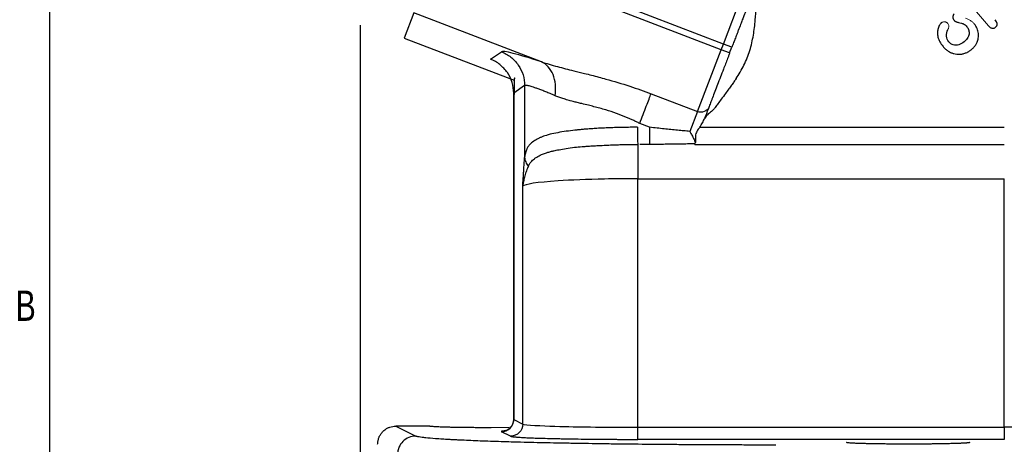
# Model space of a CAD drawing. Header units: inches. Extents: x 0.3 to 34.1, y 0.2 to 21.7.
# Tile 2 of 25: x 0.4 to 4.5, y 5.1 to 6.8. Entities that reach past the tile are written whole.
import ezdxf

# ---------------------------------------------------------------- set-up
doc = ezdxf.new("R2010")
doc.units = ezdxf.units.IN
doc.header["$MEASUREMENT"] = 0
doc.layers.add('SLD-0', color=7, linetype='Continuous', lineweight=25)
doc.styles.add('SLDTEXTSTYLE0', font='TXT', dxfattribs={"width": 0.75})
doc.dimstyles.new('SLDDIMSTYLE0', dxfattribs={"dimtxt": 0.125, "dimasz": 0.13, "dimexe": 0, "dimexo": 0.0625, "dimgap": 0.03125, "dimtad": 0, "dimtih": 1, "dimtoh": 1, "dimlfac": 0.8, "dimrnd": 1e-09, "dimzin": 12, "dimdsep": 46, "dimtxsty": 'SLDTEXTSTYLE0', "dimsah": 1, "dimcen": 0.09, "dimadec": 0, "dimazin": 3, "dimtfac": 1, "dimtofl": 0, "dimtmove": 0, "dimatfit": 3, "dimfxl": 1, "dimfrac": 2, "dimtolj": 1, "dimtzin": 12, "dimarcsym": 0})

# ---------------------------------------------------------------- blocks, each defined once
blk = doc.blocks.new('_D_3')
at = {"layer": 'SLD-0'}
for p, q in [((5.7822, 5.2482), (5.7822, 2.4689)), ((1.876, 4.7238), (1.876, 2.4689)), ((3.7273, 2.7739), (3.6893, 2.7739)), ((3.6893, 2.7739), (3.6893, 2.5755)), ((4.143, 2.7739), (4.1811, 2.7739)), ((4.1811, 2.7739), (4.1811, 2.5755)), ((1.876, 2.5939), (3.5796, 2.5939)), ((3.6893, 2.5755), (3.7273, 2.5755)), ((4.1811, 2.5755), (4.143, 2.5755)), ((5.7822, 2.5939), (4.2907, 2.5939))]:
    blk.add_line(p, q, dxfattribs=at)
for points in [[(1.876, 2.5939), (2.006, 2.5739), (2.006, 2.6139)], [(5.7822, 2.5939), (5.6522, 2.6139), (5.6522, 2.5739)]]:
    blk.add_solid(points, dxfattribs=at)
at = {"layer": 'SLD-0', "char_height": 0.125, "attachment_point": 1, "style": 'SLDTEXTSTYLE0'}
for s, insert in [('79.38', (3.7273, 2.7366)), ('3.13', (3.7735, 2.5496))]:
    blk.add_mtext(s, dxfattribs=dict(at, insert=insert))
blk = doc.blocks.new('_D_4')
at = {"layer": 'SLD-0'}
for p, q in [((1.8041, 6.8196), (1.8041, 1.9964)), ((5.7822, 5.2482), (5.7822, 1.9964)), ((3.7273, 2.3015), (3.6893, 2.3015)), ((3.6893, 2.3015), (3.6893, 2.103)), ((4.143, 2.3015), (4.1811, 2.3015)), ((4.1811, 2.3015), (4.1811, 2.103)), ((1.8041, 2.1214), (3.5796, 2.1214)), ((5.7822, 2.1214), (4.2907, 2.1214)), ((3.6893, 2.103), (3.7273, 2.103)), ((4.1811, 2.103), (4.143, 2.103))]:
    blk.add_line(p, q, dxfattribs=at)
for points in [[(1.8041, 2.1214), (1.9341, 2.1014), (1.9341, 2.1414)], [(5.7822, 2.1214), (5.6522, 2.1414), (5.6522, 2.1014)]]:
    blk.add_solid(points, dxfattribs=at)
at = {"layer": 'SLD-0', "char_height": 0.125, "attachment_point": 1, "style": 'SLDTEXTSTYLE0'}
for s, insert in [('80.84', (3.7273, 2.2642)), ('3.18', (3.7735, 2.0771))]:
    blk.add_mtext(s, dxfattribs=dict(at, insert=insert))

msp = doc.modelspace()

# ---------------------------------------------------------------- linework, layer by layer
at = {"color": 7, "linetype": 'Continuous', "lineweight": 25}
for p, q in [((3.2926, 6.7186), (2.1373, 7.1621)), ((3.3016, 6.742), (2.543, 7.0332)), ((3.3016, 6.742), (3.3994, 6.9969)), ((2.0254, 6.8708), (1.9855, 6.7666)), ((2.5512, 6.6689), (2.0254, 6.8708)), ((1.9855, 6.7666), (2.4392, 6.5924)), ((3.2926, 6.7186), (3.3016, 6.742)), ((3.3366, 6.7286), (3.3016, 6.742)), ((2.3411, 6.6794), (2.3861, 6.7103)), ((3.1947, 6.4637), (3.2926, 6.7186)), ((3.3276, 6.7052), (3.2926, 6.7186)), ((3.3276, 6.7052), (3.3366, 6.7286)), ((2.4366, 6.5399), (2.4366, 5.1889)), ((2.4822, 6.5705), (2.4372, 6.5396)), ((2.4372, 6.5396), (2.4372, 5.1938)), ((2.4822, 6.5705), (2.4822, 6.2747)), ((3.0035, 6.5371), (3.1947, 6.4637)), ((3.1947, 6.4637), (3.1633, 6.3819)), ((2.9977, 6.399), (2.9566, 6.4148)), ((3.2045, 6.399), (4.4602, 6.399)), ((2.9977, 6.3283), (2.9566, 6.3283)), ((3.1838, 6.3283), (4.4602, 6.3283)), ((2.9487, 6.1868), (4.4602, 6.1868)), ((2.9487, 5.1623), (2.9487, 6.1868)), ((4.4602, 5.1623), (4.4602, 6.1868)), ((2.4743, 5.1753), (2.4743, 6.1558)), ((2.0903, 5.1669), (1.951, 5.1669)), ((1.951, 5.1669), (2.0331, 5.1259)), ((2.0903, 5.1671), (2.0903, 5.1669)), ((2.4183, 5.1606), (2.3447, 5.1602)), ((2.4372, 5.1938), (2.4743, 5.1753)), ((2.9487, 5.1623), (4.4602, 5.1623)), ((2.4244, 5.1253), (2.3873, 5.1439)), ((4.4602, 5.1123), (2.9487, 5.1123))]:
    msp.add_line(p, q, dxfattribs=at)
at = {"color": 144, "linetype": 'Continuous', "lineweight": 18}
msp.add_line((4.346, 6.8754), (4.3946, 6.8176), dxfattribs=at)
at = {"color": 8, "linetype": 'Continuous', "lineweight": 25}
for p, q in [((2.438, 5.1946), (2.4372, 5.1938)), ((2.4372, 5.1938), (2.4383, 5.1946))]:
    msp.add_line(p, q, dxfattribs=at)
at = {"color": 7, "linetype": 'Continuous', "lineweight": 25}
msp.add_circle((7.3447, 10.0545), 3.6954, dxfattribs=at)
for points, knots in [([(3.4227, 6.9529), (3.4221, 6.9513), (3.4209, 6.9482), (3.4189, 6.943), (3.4168, 6.9376), (3.4139, 6.93), (3.4099, 6.9197), (3.4012, 6.897), (3.391, 6.8704), (3.3799, 6.8413), (3.3721, 6.821), (3.3649, 6.8023), (3.3576, 6.7834), (3.3512, 6.7667), (3.3439, 6.7477), (3.339, 6.735), (3.3366, 6.7286)], [0, 0, 0, 0, 0.0350815, 0.070163, 0.1052446, 0.1403266, 0.2104283, 0.2821033, 0.4997984, 0.5726064, 0.6451431, 0.7437714, 0.7895512, 0.8597009, 0.9298511, 1, 1, 1, 1]), ([(4.2541, 6.8669), (4.2534, 6.8662), (4.2519, 6.8648), (4.2503, 6.8623), (4.2491, 6.8594), (4.2483, 6.8563), (4.248, 6.8517), (4.2487, 6.8457), (4.2514, 6.8417), (4.2528, 6.8398)], [0, 0, 0, 0, 0.100881, 0.200506, 0.302342, 0.409646, 0.52521, 0.762995, 1, 1, 1, 1]), ([(3.3543, 6.5995), (3.366, 6.6172), (3.377, 6.6357), (3.3963, 6.6745), (3.4045, 6.6947), (3.4172, 6.7362), (3.4218, 6.7573), (3.4289, 6.7994), (3.4314, 6.8203), (3.4334, 6.8412)], [0, 0, 0, 0, 0.25, 0.25, 0.5, 0.5, 0.75, 0.75, 1, 1, 1, 1]), ([(4.2016, 6.83), (4.2007, 6.8292), (4.1989, 6.8276), (4.1966, 6.8248), (4.1943, 6.8215), (4.1914, 6.8166), (4.1884, 6.8101), (4.186, 6.8026), (4.1849, 6.7956), (4.1845, 6.7881), (4.1849, 6.7798), (4.187, 6.767), (4.1936, 6.7501), (4.2026, 6.7384), (4.2075, 6.732)], [0, 0, 0, 0, 0.031964, 0.06609, 0.102718, 0.142123, 0.224219, 0.300324, 0.358851, 0.421231, 0.50708, 0.589914, 0.779518, 1, 1, 1, 1]), ([(4.2528, 6.8398), (4.2533, 6.8392), (4.2543, 6.8381), (4.2563, 6.8367), (4.2586, 6.8353), (4.2617, 6.8339), (4.266, 6.8324), (4.2734, 6.8305), (4.2813, 6.8288), (4.2884, 6.8266), (4.2938, 6.8246), (4.2996, 6.82), (4.3036, 6.8155), (4.3059, 6.8129)], [0, 0, 0, 0, 0.036179, 0.075914, 0.119863, 0.168513, 0.244283, 0.340763, 0.546052, 0.639761, 0.704953, 0.828187, 1, 1, 1, 1]), ([(4.326, 6.7204), (4.3276, 6.7217), (4.3307, 6.7245), (4.335, 6.729), (4.3388, 6.7337), (4.3423, 6.7387), (4.3453, 6.744), (4.3496, 6.753), (4.3537, 6.7667), (4.3541, 6.7826), (4.3519, 6.7958), (4.3485, 6.8062), (4.3435, 6.8161), (4.3389, 6.822), (4.3366, 6.825)], [0, 0, 0, 0, 0.05376, 0.106505, 0.158543, 0.210196, 0.261791, 0.313659, 0.468036, 0.622327, 0.717076, 0.8101, 0.903665, 1, 1, 1, 1]), ([(4.4241, 6.8111), (4.425, 6.8119), (4.4269, 6.8136), (4.429, 6.8166), (4.4304, 6.8198), (4.431, 6.8231), (4.4309, 6.828), (4.4284, 6.8349), (4.4247, 6.8396), (4.4226, 6.8423)], [0, 0, 0, 0, 0.11035, 0.211108, 0.305902, 0.399065, 0.495147, 0.716093, 1, 1, 1, 1]), ([(4.2313, 6.751), (4.2255, 6.7579), (4.2223, 6.7658), (4.2212, 6.7836), (4.2232, 6.7927), (4.2276, 6.8021)], [-2, -2, -2, -2, -1, -1, 0, 0, 0, 0]), ([(4.3059, 6.8129), (4.3067, 6.8118), (4.3084, 6.8097), (4.3106, 6.8062), (4.3123, 6.8027), (4.3141, 6.7978), (4.3154, 6.7913), (4.3151, 6.7826), (4.3126, 6.7735), (4.3079, 6.765), (4.302, 6.7575), (4.2975, 6.7535), (4.2951, 6.7514)], [0, 0, 0, 0, 0.058982, 0.116302, 0.172505, 0.228175, 0.341087, 0.453053, 0.59455, 0.743065, 0.865978, 1, 1, 1, 1]), ([(4.3946, 6.8176), (4.3956, 6.8164), (4.3976, 6.8142), (4.4008, 6.8114), (4.4043, 6.809), (4.4084, 6.8073), (4.4134, 6.8066), (4.4191, 6.8075), (4.4224, 6.8098), (4.4241, 6.8111)], [0, 0, 0, 0, 0.137321, 0.261613, 0.374657, 0.512767, 0.649323, 0.816881, 1, 1, 1, 1]), ([(4.2951, 6.7514), (4.2879, 6.7454), (4.2804, 6.7412), (4.2647, 6.7367), (4.2572, 6.7366), (4.2427, 6.7407), (4.2365, 6.7448), (4.2313, 6.751)], [-3, -3, -3, -3, -2, -2, -1, -1, 0, 0, 0, 0]), ([(2.5512, 6.6689), (2.5022, 6.6848), (2.4625, 6.6966), (2.4063, 6.7106), (2.3899, 6.7129), (2.3861, 6.7103)], [0, 0, 0, 0, 0.5, 0.5, 1, 1, 1, 1]), ([(2.3861, 6.7103), (2.4001, 6.7049), (2.4133, 6.6974), (2.4369, 6.6788), (2.4473, 6.6677), (2.4643, 6.6429), (2.4709, 6.6292), (2.4799, 6.6005), (2.4822, 6.5855), (2.4822, 6.5705)], [0, 0, 0, 0, 0.25, 0.25, 0.5, 0.5, 0.75, 0.75, 1, 1, 1, 1]), ([(3.3276, 6.7052), (3.3262, 6.7014), (3.3233, 6.694), (3.319, 6.6828), (3.3148, 6.6718), (3.3105, 6.6608), (3.3063, 6.6498), (3.2992, 6.6313), (3.2894, 6.6058), (3.2775, 6.5747), (3.2665, 6.5459), (3.2583, 6.5246), (3.2524, 6.5093), (3.2484, 6.4989), (3.2447, 6.4893), (3.2426, 6.4837), (3.2415, 6.4809)], [0, 0, 0, 0, 0.041063, 0.081971, 0.122801, 0.16363, 0.204537, 0.245599, 0.372719, 0.500011, 0.62713, 0.754423, 0.815884, 0.877125, 0.938409, 1, 1, 1, 1]), ([(4.2075, 6.732), (4.2092, 6.7301), (4.2124, 6.7264), (4.2177, 6.7213), (4.2232, 6.7167), (4.2289, 6.7127), (4.2348, 6.7092), (4.2425, 6.7055), (4.2522, 6.7021), (4.2629, 6.7001), (4.2726, 6.6996), (4.2827, 6.7002), (4.2942, 6.7026), (4.306, 6.7072), (4.3168, 6.7131), (4.3229, 6.7179), (4.326, 6.7204)], [0, 0, 0, 0, 0.056654, 0.111517, 0.164876, 0.217043, 0.268351, 0.319152, 0.40919, 0.498362, 0.562474, 0.626917, 0.724887, 0.824965, 0.910871, 1, 1, 1, 1]), ([(2.4372, 6.5396), (2.4372, 6.5546), (2.4349, 6.5696), (2.4259, 6.5983), (2.4193, 6.612), (2.4023, 6.6367), (2.3919, 6.6478), (2.3683, 6.6665), (2.3551, 6.674), (2.3411, 6.6794)], [0, 0, 0, 0, 0.25, 0.25, 0.5, 0.5, 0.75, 0.75, 1, 1, 1, 1]), ([(2.5512, 6.6689), (2.5718, 6.6619), (2.594, 6.6553), (2.6388, 6.6432), (2.6611, 6.6376), (2.699, 6.6282), (2.7139, 6.6246), (2.7386, 6.6184), (2.7483, 6.616), (2.7775, 6.6086), (2.7973, 6.6034), (2.8499, 6.5889), (2.8832, 6.579), (2.9457, 6.5585), (2.9748, 6.5481), (3.0035, 6.5371)], [0, 0, 0, 0, 0.189996, 0.189996, 0.361259, 0.361259, 0.468299, 0.468299, 0.535199, 0.535199, 0.668998, 0.668998, 0.883078, 0.883078, 1.070397, 1.070397, 1.070397, 1.070397]), ([(2.4435, 6.6021), (2.4424, 6.6018), (2.4382, 6.6005), (2.438, 6.5889), (2.44, 6.5667), (2.4392, 6.5443), (2.4389, 6.5334)], [0, 0, 0, 0, 0.109885, 0.431843, 0.724418, 1, 1, 1, 1]), ([(3.3543, 6.5995), (3.3514, 6.5952), (3.3452, 6.586), (3.3352, 6.5717), (3.328, 6.5618), (3.3242, 6.5567)], [0, 0, 0, 0, 0.299431, 0.632733, 1, 1, 1, 1]), ([(2.6077, 6.5291), (2.6043, 6.5305), (2.5975, 6.5334), (2.5877, 6.5375), (2.5783, 6.5414), (2.5693, 6.545), (2.5608, 6.5484), (2.5527, 6.5515), (2.5451, 6.5544), (2.5378, 6.5571), (2.5311, 6.5596), (2.5247, 6.5618), (2.5171, 6.5644), (2.5087, 6.567), (2.5002, 6.5693), (2.4933, 6.5709), (2.488, 6.5716), (2.4841, 6.5715), (2.4828, 6.5708), (2.4822, 6.5705)], [0, 0, 0, 0, 0.047761, 0.095129, 0.142112, 0.188719, 0.234958, 0.280838, 0.326367, 0.371556, 0.416413, 0.460947, 0.505169, 0.58832, 0.671106, 0.753597, 0.835862, 0.917973, 1, 1, 1, 1]), ([(3.3242, 6.5567), (3.3196, 6.5504), (3.3092, 6.5364), (3.2987, 6.5224), (3.2929, 6.5146)], [0, 0, 0, 0, 0.443188, 1, 1, 1, 1]), ([(2.9566, 6.4148), (2.9521, 6.417), (2.9431, 6.4215), (2.9296, 6.4278), (2.916, 6.434), (2.9023, 6.4398), (2.8887, 6.4453), (2.875, 6.4506), (2.8509, 6.4594), (2.8147, 6.4711), (2.776, 6.4818), (2.7431, 6.4899), (2.7203, 6.4955), (2.6992, 6.5007), (2.6798, 6.5056), (2.66, 6.5109), (2.6404, 6.5169), (2.6231, 6.5228), (2.6127, 6.527), (2.6077, 6.5291)], [0, 0, 0, 0, 0.036763, 0.07338, 0.109862, 0.146224, 0.182477, 0.218635, 0.254711, 0.373765, 0.504509, 0.566739, 0.646013, 0.698987, 0.751947, 0.820923, 0.885244, 0.944928, 1, 1, 1, 1]), ([(2.9566, 6.4148), (2.9661, 6.4396), (2.9756, 6.4643), (2.992, 6.5071), (2.9989, 6.5251), (3.0035, 6.5371)], [0, 0, 0, 0, 0.5, 0.5, 1, 1, 1, 1]), ([(3.2929, 6.5146), (3.2883, 6.5084), (3.28, 6.4971), (3.2721, 6.4857), (3.2685, 6.4806)], [0, 0, 0, 0, 0.55538, 1, 1, 1, 1]), ([(3.2415, 6.4809), (3.2384, 6.4729), (3.2316, 6.4664), (3.2143, 6.46), (3.2039, 6.4602), (3.1947, 6.4637)], [0, 0, 0, 0, 0.5, 0.5, 1, 1, 1, 1]), ([(3.2615, 6.4723), (3.2602, 6.471), (3.2572, 6.4681), (3.2518, 6.4637), (3.2468, 6.4598), (3.2426, 6.4563), (3.2384, 6.4527), (3.2334, 6.4477), (3.2284, 6.4411), (3.226, 6.4364), (3.2249, 6.4341)], [0, 0, 0, 0, 0.105327, 0.232944, 0.389036, 0.462123, 0.537175, 0.703671, 0.856888, 1, 1, 1, 1]), ([(3.2685, 6.4806), (3.2675, 6.4792), (3.2654, 6.4763), (3.2628, 6.4736), (3.2615, 6.4723)], [0, 0, 0, 0, 0.485387, 1, 1, 1, 1]), ([(3.2037, 6.3996), (3.2059, 6.4026), (3.2101, 6.4084), (3.2155, 6.4173), (3.2202, 6.4259), (3.2226, 6.4317), (3.2237, 6.4345)], [0, 0, 0, 0, 0.2737329, 0.5328383, 0.7755181, 1, 1, 1, 1]), ([(2.9472, 6.3989), (2.9423, 6.3989), (2.9324, 6.3988), (2.9177, 6.3987), (2.903, 6.3984), (2.8884, 6.3982), (2.874, 6.3979), (2.8598, 6.3975), (2.8458, 6.3971), (2.8321, 6.3966), (2.8186, 6.396), (2.8055, 6.3955), (2.7928, 6.3948), (2.7805, 6.3942), (2.7655, 6.3932), (2.7476, 6.392), (2.7286, 6.3906), (2.7131, 6.3891), (2.7017, 6.388), (2.6942, 6.3872), (2.6784, 6.3855), (2.6529, 6.3823), (2.6186, 6.3768), (2.5914, 6.371), (2.5725, 6.3658), (2.5618, 6.3624), (2.5548, 6.3595), (2.5475, 6.3565), (2.5354, 6.3508), (2.5184, 6.3411), (2.5056, 6.3307), (2.4986, 6.3223), (2.4955, 6.3177), (2.493, 6.313), (2.4904, 6.3079), (2.4877, 6.3014), (2.4852, 6.2933), (2.4832, 6.2842), (2.4825, 6.2779), (2.4822, 6.2747)], [0, 0, 0, 0, 0.0203, 0.040571, 0.060779, 0.080892, 0.100876, 0.120694, 0.140309, 0.159685, 0.178782, 0.197563, 0.215989, 0.234023, 0.251625, 0.282562, 0.314808, 0.340169, 0.358836, 0.371288, 0.377795, 0.438591, 0.503555, 0.566504, 0.601377, 0.629634, 0.645757, 0.661056, 0.692416, 0.754782, 0.825575, 0.84213, 0.860935, 0.881111, 0.896036, 0.917562, 0.948351, 0.974482, 1, 1, 1, 1]), ([(2.9472, 6.3989), (2.9473, 6.3836), (2.9477, 6.3528), (2.9484, 6.3334), (2.9487, 6.3282)], [-0.9999984, -0.9999984, -0.9999984, -0.9999984, -0.4999984, 0, 0, 0, 0]), ([(3.1633, 6.3819), (3.1551, 6.3826), (3.1382, 6.3842), (3.1123, 6.3867), (3.0852, 6.3894), (3.0571, 6.3923), (3.0278, 6.3955), (3.0079, 6.3978), (2.9977, 6.399)], [0, 0, 0, 0, 0.149701, 0.306179, 0.469441, 0.639495, 0.816346, 1, 1, 1, 1]), ([(2.9977, 6.399), (2.9977, 6.3836), (2.9977, 6.3682), (2.9977, 6.3431), (2.9977, 6.3334), (2.9977, 6.3283)], [0, 0, 0, 0, 0.5, 0.5, 1, 1, 1, 1]), ([(3.1633, 6.3819), (3.1639, 6.3807), (3.1654, 6.3777), (3.1682, 6.3725), (3.1719, 6.3658), (3.1757, 6.3588), (3.1793, 6.3519), (3.1821, 6.346), (3.1842, 6.3404), (3.1852, 6.3358), (3.1847, 6.3335), (3.1845, 6.3324)], [0, 0, 0, 0, 0.055763, 0.139114, 0.251612, 0.392352, 0.502622, 0.632885, 0.752017, 0.878538, 1, 1, 1, 1]), ([(3.2045, 6.399), (3.2033, 6.3973), (3.2011, 6.3945), (3.1969, 6.3889), (3.1922, 6.382), (3.188, 6.3727), (3.1867, 6.3647), (3.1866, 6.3583), (3.1868, 6.3538), (3.187, 6.3497), (3.1873, 6.3448), (3.1874, 6.3391), (3.1864, 6.3354), (3.1859, 6.3337)], [0, 0, 0, 0, 0.075658, 0.125624, 0.250991, 0.375931, 0.500623, 0.561186, 0.64332, 0.696832, 0.750368, 0.881341, 1, 1, 1, 1]), ([(2.4977, 6.239), (2.4984, 6.2405), (2.5001, 6.244), (2.5034, 6.2495), (2.5082, 6.2561), (2.5145, 6.2628), (2.5224, 6.2696), (2.5341, 6.2777), (2.5494, 6.2856), (2.5666, 6.2922), (2.5819, 6.2969), (2.5936, 6.2999), (2.604, 6.3022), (2.6129, 6.3042), (2.6292, 6.3076), (2.654, 6.3119), (2.686, 6.3162), (2.7139, 6.3189), (2.7364, 6.3206), (2.7531, 6.3217), (2.7718, 6.3228), (2.7966, 6.3242), (2.8245, 6.3255), (2.8505, 6.3265), (2.8711, 6.3271), (2.8929, 6.3276), (2.9194, 6.328), (2.9385, 6.3282), (2.9487, 6.3282)], [0, 0, 0, 0, 0.01756, 0.040257, 0.069249, 0.105454, 0.140234, 0.180085, 0.24761, 0.297603, 0.334576, 0.373781, 0.388702, 0.409358, 0.43688, 0.499846, 0.567729, 0.625495, 0.655367, 0.688206, 0.713153, 0.75078, 0.813216, 0.849785, 0.875563, 0.911069, 0.952594, 1, 1, 1, 1]), ([(2.9487, 6.3281), (2.9487, 6.3202), (2.9487, 6.2861), (2.9487, 6.2248), (2.9487, 6.1868)], [0, 0, 0, 0, 0.3105074, 0.8105074, 0.8105074, 0.8105074, 0.8105074]), ([(3.1839, 6.3307), (3.174, 6.3304), (3.1542, 6.3299), (3.1241, 6.3294), (3.0933, 6.3289), (3.062, 6.3285), (3.0301, 6.3283), (3.0086, 6.3283), (2.9977, 6.3283)], [0, 0, 0, 0, 0.158835, 0.320752, 0.48579, 0.653987, 0.825379, 1, 1, 1, 1]), ([(3.1838, 6.3283), (3.1838, 6.3287), (3.1837, 6.3296), (3.1838, 6.3303), (3.1839, 6.3307)], [0, 0, 0, 0, 0.552339, 1, 1, 1, 1]), ([(2.4743, 6.1558), (2.4748, 6.1629), (2.4752, 6.1701), (2.4762, 6.1854), (2.4767, 6.1935), (2.4776, 6.2067), (2.4779, 6.2117), (2.4784, 6.2192), (2.4785, 6.2217), (2.479, 6.2281), (2.4792, 6.2321), (2.4799, 6.2423), (2.4803, 6.2485), (2.4812, 6.2614), (2.4817, 6.2681), (2.4822, 6.2747)], [0, 0, 0, 0, 0.0691049, 0.0691049, 0.1313966, 0.1313966, 0.170329, 0.170329, 0.1946617, 0.1946617, 0.2433271, 0.2433271, 0.3211918, 0.3211918, 0.3893234, 0.3893234, 0.3893234, 0.3893234]), ([(2.4822, 6.2747), (2.4824, 6.2684), (2.4854, 6.2556), (2.493, 6.2442), (2.4977, 6.239)], [-1, -1, -1, -1, -0.5, 0, 0, 0, 0]), ([(2.4979, 6.2391), (2.4965, 6.236), (2.4937, 6.2297), (2.4898, 6.2198), (2.4861, 6.2094), (2.482, 6.1959), (2.4774, 6.1781), (2.4754, 6.1638), (2.4743, 6.1558)], [0, 0, 0, 0, 0.115251, 0.236217, 0.362899, 0.495326, 0.718311, 1, 1, 1, 1]), ([(2.9487, 6.1868), (2.9022, 6.1868), (2.8557, 6.1864), (2.7399, 6.1839), (2.6739, 6.1813), (2.5341, 6.1721), (2.4809, 6.1641), (2.4744, 6.1558), (2.4744, 6.1558), (2.4743, 6.1558)], [0, 0, 0, 0, 0.293785, 0.293785, 0.763841, 0.763841, 1.51593, 1.51593, 1.518437, 1.518437, 1.518437, 1.518437]), ([(1.876, 5.092), (1.876, 5.094), (1.8761, 5.0979), (1.8768, 5.1038), (1.878, 5.1096), (1.8796, 5.1153), (1.8816, 5.1208), (1.8841, 5.1262), (1.887, 5.1313), (1.8903, 5.1361), (1.8939, 5.1407), (1.899, 5.1462), (1.906, 5.1523), (1.9155, 5.1583), (1.9263, 5.1631), (1.9383, 5.1663), (1.9467, 5.1667), (1.951, 5.1669)], [0, 0, 0, 0, 0.050427, 0.100758, 0.150993, 0.201132, 0.251178, 0.301131, 0.350991, 0.400761, 0.450441, 0.500032, 0.590827, 0.686217, 0.786208, 0.890801, 1, 1, 1, 1]), ([(2.3447, 5.1602), (2.341, 5.1602), (2.3335, 5.1602), (2.3223, 5.1603), (2.3111, 5.1603), (2.2999, 5.1603), (2.2887, 5.1604), (2.2775, 5.1605), (2.2664, 5.1606), (2.2553, 5.1607), (2.2444, 5.1608), (2.2337, 5.1609), (2.2231, 5.1611), (2.2127, 5.1612), (2.2025, 5.1614), (2.1926, 5.1616), (2.183, 5.1618), (2.1737, 5.162), (2.1646, 5.1622), (2.1556, 5.1624), (2.1466, 5.1627), (2.1375, 5.163), (2.1286, 5.1634), (2.12, 5.1638), (2.112, 5.1642), (2.1049, 5.1647), (2.0988, 5.1652), (2.0941, 5.1657), (2.0909, 5.1663), (2.0905, 5.1667), (2.0903, 5.1669)], [0, 0, 0, 0, 0.027886, 0.055962, 0.084228, 0.112685, 0.141333, 0.170171, 0.1992, 0.22842, 0.25783, 0.287431, 0.317223, 0.347205, 0.377379, 0.407743, 0.438298, 0.469044, 0.499982, 0.532236, 0.567131, 0.604666, 0.644843, 0.687659, 0.733117, 0.781214, 0.831951, 0.885328, 0.941344, 1, 1, 1, 1]), ([(2.3873, 5.1439), (2.4003, 5.1439), (2.4133, 5.1493), (2.4318, 5.1678), (2.4372, 5.1808), (2.4372, 5.1938)], [0, 0, 0, 0, 0.5, 0.5, 1, 1, 1, 1]), ([(2.4366, 5.1945), (2.4361, 5.1893), (2.435, 5.1785), (2.4285, 5.1665), (2.4216, 5.1587), (2.4156, 5.1538), (2.4096, 5.1503), (2.4045, 5.1483), (2.4012, 5.1475), (2.4014, 5.1475), (2.4015, 5.1475)], [0, 0, 0, 0, 0.144736, 0.299508, 0.3851, 0.478653, 0.584795, 0.711713, 0.872068, 1, 1, 1, 1]), ([(2.4743, 5.1753), (2.4743, 5.1622), (2.4689, 5.1492), (2.4505, 5.1307), (2.4375, 5.1253), (2.4244, 5.1253)], [0, 0, 0, 0, 0.5, 0.5, 1, 1, 1, 1]), ([(2.4743, 5.1753), (2.478, 5.1732), (2.4974, 5.1711), (2.5777, 5.1671), (2.6377, 5.1653), (2.7534, 5.1634), (2.8022, 5.1628), (2.8842, 5.1624), (2.9165, 5.1623), (2.9487, 5.1623)], [0.038781, 0.038781, 0.038781, 0.038781, 0.20353, 0.20353, 0.529177, 0.529177, 1.050214, 1.050214, 1.628238, 1.628238, 1.628238, 1.628238]), ([(2.9487, 5.1123), (2.9487, 5.1126), (2.9487, 5.1181), (2.9487, 5.1366), (2.9487, 5.1494), (2.9487, 5.1623)], [0, 0, 0, 0, 0.5, 0.5, 1, 1, 1, 1]), ([(4.8716, 5.1579), (4.8678, 5.158), (4.8602, 5.1582), (4.8483, 5.1584), (4.8362, 5.1587), (4.8238, 5.159), (4.811, 5.1592), (4.798, 5.1595), (4.7848, 5.1597), (4.7713, 5.16), (4.7576, 5.1602), (4.7437, 5.1604), (4.7296, 5.1606), (4.7153, 5.1607), (4.7009, 5.1609), (4.6863, 5.1611), (4.6716, 5.1612), (4.6568, 5.1614), (4.6419, 5.1615), (4.6269, 5.1616), (4.6118, 5.1617), (4.5967, 5.1618), (4.5815, 5.1619), (4.5663, 5.162), (4.5511, 5.1621), (4.5359, 5.1621), (4.5207, 5.1622), (4.5055, 5.1622), (4.4904, 5.1622), (4.4753, 5.1623), (4.4652, 5.1623), (4.4602, 5.1623)], [0, 0, 0, 0, 0.036609, 0.0730661, 0.1093711, 0.1455242, 0.1815254, 0.2173746, 0.2530719, 0.2886173, 0.3240108, 0.3592523, 0.3943421, 0.4292799, 0.4640659, 0.4987, 0.5331823, 0.5675128, 0.6016915, 0.6357184, 0.6695935, 0.7033169, 0.7368885, 0.7703084, 0.8035765, 0.8366929, 0.8696577, 0.9024707, 0.9351321, 0.9676419, 1, 1, 1, 1]), ([(4.4602, 5.1623), (4.4602, 5.1494), (4.4602, 5.1366), (4.4602, 5.1181), (4.4602, 5.1126), (4.4602, 5.1123)], [0, 0, 0, 0, 0.5, 0.5, 1, 1, 1, 1]), ([(2.0331, 5.1259), (2.0233, 5.1258), (2.0135, 5.1239), (1.9954, 5.1164), (1.9871, 5.1108), (1.9732, 5.0969), (1.9677, 5.0886), (1.9602, 5.0705), (1.9582, 5.0607), (1.9582, 5.0509)], [0, 0, 0, 0, 0.25, 0.25, 0.5, 0.5, 0.75, 0.75, 1, 1, 1, 1]), ([(3.5186, 5.0889), (3.5051, 5.089), (3.4816, 5.089), (3.4346, 5.089), (3.3775, 5.0891), (3.3074, 5.0893), (3.2494, 5.0896), (3.2067, 5.0898), (3.1837, 5.0899), (3.1613, 5.0901), (3.1351, 5.0903), (3.0898, 5.0906), (3.0333, 5.0911), (2.9451, 5.0919), (2.8588, 5.0929), (2.7761, 5.0941), (2.7303, 5.0949), (2.7011, 5.0954), (2.6815, 5.0957), (2.6482, 5.0963), (2.601, 5.0972), (2.5465, 5.0984), (2.4912, 5.0997), (2.4414, 5.101), (2.3782, 5.1028), (2.3222, 5.1046), (2.2693, 5.1067), (2.2424, 5.1079), (2.2248, 5.1087), (2.2132, 5.1092), (2.199, 5.1099), (2.183, 5.1107), (2.1643, 5.1118), (2.1404, 5.1132), (2.107, 5.1155), (2.0794, 5.1179), (2.0589, 5.1203), (2.0482, 5.1219), (2.0408, 5.1234), (2.036, 5.1246), (2.0341, 5.1254), (2.0331, 5.1259)], [0, 0, 0, 0, 0.0178579, 0.031251, 0.0625005, 0.0937498, 0.125, 0.1406255, 0.1516393, 0.1562517, 0.1712633, 0.1875054, 0.2187561, 0.2500074, 0.3124938, 0.3444114, 0.3750129, 0.3837317, 0.3906386, 0.4062643, 0.4375158, 0.4687671, 0.5000184, 0.5364847, 0.5625208, 0.6250058, 0.6561361, 0.6875076, 0.693059, 0.7031337, 0.7187589, 0.7333785, 0.7500113, 0.7764598, 0.8125133, 0.8750032, 0.9043035, 0.9374998, 0.9580914, 0.9789364, 1, 1, 1, 1]), ([(2.4244, 5.1253), (2.4247, 5.1252), (2.4253, 5.1249), (2.4267, 5.1245), (2.4286, 5.1241), (2.431, 5.1237), (2.4339, 5.1233), (2.4385, 5.1228), (2.4441, 5.1222), (2.454, 5.1214), (2.4652, 5.1207), (2.4795, 5.1198), (2.4956, 5.1191), (2.5176, 5.1181), (2.5494, 5.1171), (2.5797, 5.1162), (2.607, 5.1156), (2.6273, 5.1152), (2.642, 5.1149), (2.6526, 5.1147), (2.6598, 5.1145), (2.6804, 5.1142), (2.714, 5.1137), (2.7605, 5.1132), (2.8002, 5.1128), (2.832, 5.1126), (2.854, 5.1125), (2.8775, 5.1124), (2.9006, 5.1123), (2.9255, 5.1123), (2.9408, 5.1123), (2.9487, 5.1123)], [0, 0, 0, 0, 0.018025, 0.036713, 0.056019, 0.075894, 0.096275, 0.117093, 0.156611, 0.178191, 0.240717, 0.272457, 0.304465, 0.369127, 0.427486, 0.500042, 0.534913, 0.565679, 0.598396, 0.603459, 0.614713, 0.630994, 0.695646, 0.759361, 0.82187, 0.852605, 0.882951, 0.906095, 0.942381, 0.970255, 1, 1, 1, 1]), ([(4.0635, 5.0927), (4.0597, 5.0927), (4.0523, 5.0927), (4.0411, 5.0928), (4.0299, 5.0928), (4.0186, 5.0928), (4.0074, 5.0929), (3.9962, 5.093), (3.9851, 5.0931), (3.9741, 5.0932), (3.9632, 5.0933), (3.9524, 5.0934), (3.9418, 5.0935), (3.9314, 5.0937), (3.9213, 5.0939), (3.9114, 5.0941), (3.9018, 5.0942), (3.8925, 5.0945), (3.8834, 5.0947), (3.8744, 5.0949), (3.8653, 5.0952), (3.8562, 5.0955), (3.8473, 5.0959), (3.8387, 5.0963), (3.8308, 5.0967), (3.8236, 5.0972), (3.8175, 5.0977), (3.8129, 5.0982), (3.8097, 5.0988), (3.8093, 5.0992), (3.8091, 5.0994)], [0, 0, 0, 0, 0.027886, 0.055962, 0.084228, 0.112685, 0.141333, 0.170171, 0.1992, 0.22842, 0.25783, 0.287431, 0.317223, 0.347205, 0.377379, 0.407743, 0.438298, 0.469044, 0.499982, 0.532236, 0.567131, 0.604666, 0.644843, 0.687659, 0.733117, 0.781214, 0.831951, 0.885328, 0.941344, 1, 1, 1, 1]), ([(4.3178, 5.0994), (4.3178, 5.0993), (4.3177, 5.0991), (4.3169, 5.0988), (4.3157, 5.0985), (4.3141, 5.0983), (4.3122, 5.098), (4.3098, 5.0977), (4.3071, 5.0975), (4.3042, 5.0973), (4.301, 5.097), (4.2975, 5.0968), (4.2939, 5.0966), (4.2901, 5.0964), (4.2861, 5.0962), (4.282, 5.096), (4.2778, 5.0958), (4.2736, 5.0957), (4.2693, 5.0955), (4.2649, 5.0953), (4.2606, 5.0952), (4.2562, 5.095), (4.2519, 5.0949), (4.2476, 5.0948), (4.2393, 5.0946), (4.2264, 5.0943), (4.2081, 5.0939), (4.1888, 5.0936), (4.1687, 5.0933), (4.1481, 5.0931), (4.1271, 5.0929), (4.1059, 5.0928), (4.0847, 5.0927), (4.0705, 5.0927), (4.0635, 5.0927)], [0, 0, 0, 0, 0.028383, 0.056162, 0.083338, 0.109911, 0.13588, 0.161245, 0.186007, 0.210165, 0.23372, 0.256672, 0.27902, 0.300764, 0.321905, 0.342443, 0.362377, 0.381707, 0.400434, 0.418557, 0.436077, 0.452993, 0.469306, 0.485015, 0.500121, 0.558359, 0.615922, 0.672811, 0.729027, 0.784568, 0.839436, 0.89363, 0.947152, 1, 1, 1, 1])]:
    msp.add_open_spline(points, degree=3, knots=knots, dxfattribs=at)
for points in [[(3.4334, 6.8412), (3.4352, 6.8587), (3.4367, 6.8761), (3.4383, 6.8935)], [(2.6077, 6.5291), (2.6123, 6.56), (2.6063, 6.6219), (2.5721, 6.6597), (2.5512, 6.6689)], [(3.2415, 6.4809), (3.2372, 6.4697), (3.2311, 6.4539), (3.2237, 6.4345)]]:
    msp.add_open_spline(points, degree=3, dxfattribs=at)
at = {"color": 144, "linetype": 'Continuous', "lineweight": 18}
for points, knots in [([(4.2267, 6.8273), (4.226, 6.828), (4.2246, 6.8296), (4.2221, 6.8313), (4.2193, 6.8327), (4.216, 6.8335), (4.2116, 6.8338), (4.2064, 6.8332), (4.2031, 6.831), (4.2016, 6.83)], [0, 0, 0, 0, 0.1132047, 0.2220421, 0.3296338, 0.4487315, 0.5852292, 0.7992107, 1, 1, 1, 1]), ([(4.2276, 6.8021), (4.2283, 6.8036), (4.2297, 6.8064), (4.2309, 6.8108), (4.2315, 6.8158), (4.2306, 6.8217), (4.228, 6.8254), (4.2267, 6.8273)], [0, 0, 0, 0, 0.183924, 0.350578, 0.503929, 0.745796, 1, 1, 1, 1]), ([(4.3366, 6.825), (4.3354, 6.8264), (4.3329, 6.8292), (4.3286, 6.833), (4.3239, 6.8367), (4.3187, 6.8401), (4.3131, 6.8434), (4.307, 6.8464), (4.3027, 6.8482), (4.3005, 6.8491)], [0, 0, 0, 0, 0.1269686, 0.2579281, 0.3937504, 0.535218, 0.6830234, 0.8377742, 1, 1, 1, 1])]:
    msp.add_open_spline(points, degree=3, knots=knots, dxfattribs=at)
at = {"color": 8, "linetype": 'Continuous', "lineweight": 25}
msp.add_open_spline([(2.407, 5.1481), (2.4035, 5.1478), (2.3844, 5.1465), (2.386, 5.145), (2.3873, 5.1439)], degree=3, knots=[0, 0, 0, 0, 0.180798, 1, 1, 1, 1], dxfattribs=at)
at = {"layer": 'SLD-0'}
msp.add_line((0.5229, 21.4106), (0.5229, 0.4106), dxfattribs=at)

# ---------------------------------------------------------------- texts
at = {"color": 7, "linetype": 'Continuous', "lineweight": 0, "insert": (0.3826, 5.7259), "char_height": 0.125, "attachment_point": 1, "style": 'SLDTEXTSTYLE0'}
msp.add_mtext('B', dxfattribs=at)

# ---------------------------------------------------------------- dimensions: what is measured, and where the dimension line sits
at = {"layer": 'SLD-0'}
for base, p1, p2, picture, middle in [((5.7822, 2.1214), (1.8041, 6.8696), (5.7822, 5.2982), '_D_4', (3.9352, 2.1214)), ((5.7822126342, 2.5938651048), (1.8759626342, 4.7737863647), (5.7822126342, 5.2981613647), '_D_3', (3.9351525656, 2.5938651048))]:
    dim = msp.add_linear_dim(base=base, p1=p1, p2=p2, dimstyle='SLDDIMSTYLE0', dxfattribs=at)
    dim.commit()
    dim.dimension.update_dxf_attribs({"geometry": picture, "text_midpoint": middle, "dimtype": 160})

doc.saveas('drawing.dxf')
